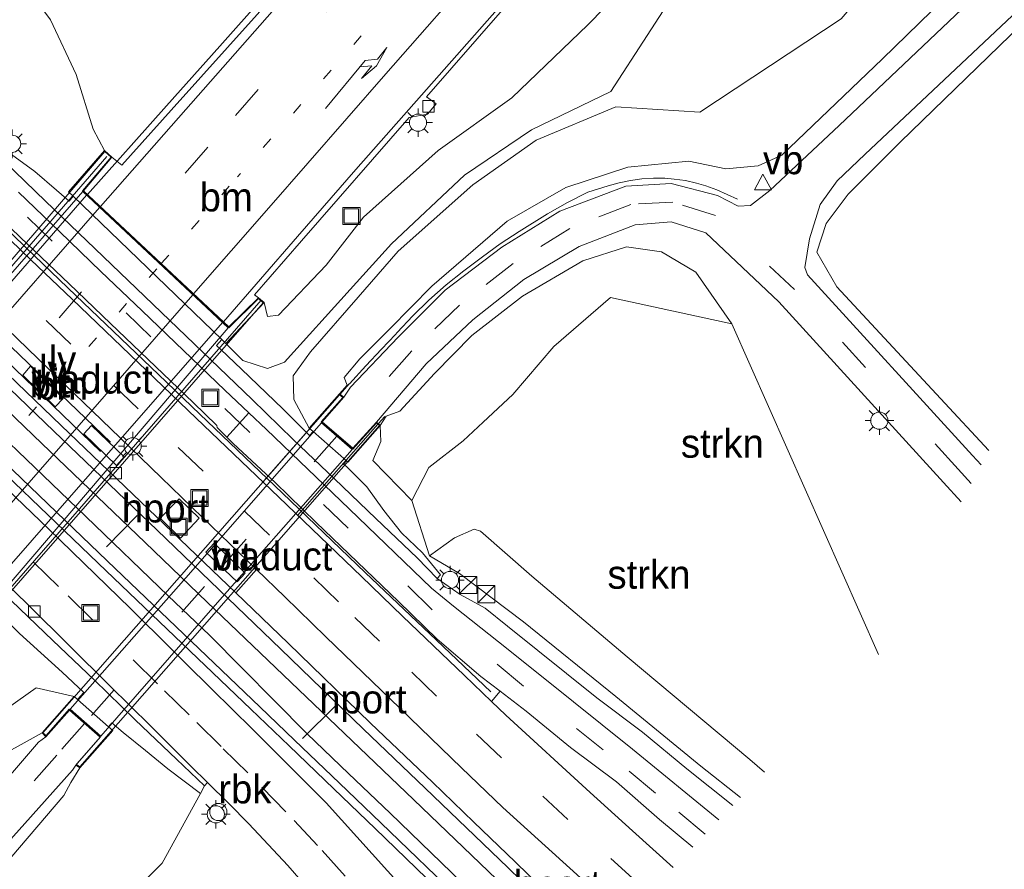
# Model space of a CAD drawing. Header units: millimetres. Extents: x 82463 to 85160, y 450000 to 452470.
# Tile 77 of 98: x 84342 to 84428, y 451379 to 451453. Entities that reach past the tile are written whole.
import ezdxf
from ezdxf.enums import TextEntityAlignment as Align

# ---------------------------------------------------------------- set-up
doc = ezdxf.new("R2010")
doc.units = ezdxf.units.MM
doc.linetypes.add('13strp', pattern=[4, 1, -3])
doc.linetypes.add('39strp', pattern=[12, 3, -9])
for name, color, linetype, lineweight in [('af-b1-rasterhekwerk', 8, 'hekwerk', 18), ('af-b5-muur', 8, 'muur', 18), ('af-bs-rasterhekwerk', 8, 'hekwerk', 18), ('bp-b5-struiken', 93, 'Continuous', 18), ('bw-bs-portaal', 8, 'Continuous', 18), ('gr-b1-geleiderail', 213, 'geleiderail', 18), ('gr-bs-geleiderail', 213, 'geleiderail', 18), ('gw-bs-kruinlijn', 93, 'Continuous', 18), ('gw-bs-teenlijn', 93, 'Continuous', 18), ('kw-b6-viaduct', 173, 'Continuous', 18), ('mk-b1-13streep 0.45', 8, '13strp', 18), ('mk-b1-39streep 0.15', 8, '39strp', 18), ('mk-b1-streep 0.15', 8, 'Continuous', 18), ('mk-bs-13streep 0.45', 8, '13strp', 18), ('mk-bs-39streep 0.15', 8, '39strp', 18), ('mk-bs-pijlre750', 8, 'Continuous', 18), ('mk-bs-streep 0.15', 8, 'Continuous', 18), ('og-b1-terreinafscheiding', 253, 'Continuous', 18), ('og-bs-inrichtingselement', 253, 'Continuous', 18), ('og-bs-maaiveld', 253, 'Continuous', 18), ('og-bs-spoor', 253, 'Continuous', 18), ('og-bs-terreinafscheiding', 253, 'Continuous', 18), ('vh-b6-verh_soort', 8, 'Continuous', 18), ('wh-bs-kolk', 8, 'Continuous', 18), ('wm-b1-lichtmast', 8, 'Continuous', 18), ('wm-bs-lichtmast', 8, 'Continuous', 18), ('wm-bs-lijnverlich', 8, 'lijnverlich', 18), ('wm-bs-verkeersbord', 8, 'Continuous', 18)]:
    doc.layers.add(name, color=color, linetype=linetype, lineweight=lineweight)
doc.layers.add('og-b1-voegovergang', color=10, linetype='Continuous')
doc.styles.add('rtw_iso', font='iso-rtw.shx')
doc.linetypes.add('geleiderail', pattern='A,2,-1,[175,RTW.shx,S=0.5,R=0,X=0,Y=0],-1', length=4)
doc.linetypes.add('hekwerk', pattern='A,7,-1.5,[1,RTW.shx,S=0.75,R=0,X=0,Y=0],-1.5', length=10)
doc.linetypes.add('lijnverlich', pattern='A,0,-5,[22,RTW.shx,S=1,R=0,X=-0.625,Y=0],2.5,-0.5,[3,RTW.shx,S=0.5,R=0,X=0,Y=0],-0.5,2.5,[22,RTW.shx,S=1,R=180,X=0.625,Y=0],-5', length=16)
doc.linetypes.add('muur', pattern='A,8,-1,[6,RTW.shx,S=0.75,R=90,X=0,Y=0],-1', length=10)

# ---------------------------------------------------------------- blocks, each defined once
blk = doc.blocks.new('kolk')
blk.add_lwpolyline([(-0.5, -0.5), (0.5, -0.5), (0.5, 0.5), (-0.5, 0.5)], close=True)
blk = doc.blocks.new('put')
for p, q in [((0.75, 0.75), (-0.75, 0.75)), ((-0.75, 0.75), (-0.75, -0.75)), ((0.75, -0.75), (0.75, 0.75)), ((-0.75, -0.75), (0.75, -0.75))]:
    blk.add_line(p, q)
blk.add_lwpolyline([(-0.625, 0.625), (0.625, 0.625), (0.625, -0.625), (-0.625, -0.625)], close=True)
blk = doc.blocks.new('verkeersbord')
for p, q in [((0, 0.75), (-0.75, -0.625)), ((0.75, -0.625), (0, 0.75)), ((-0.75, -0.625), (0.75, -0.625))]:
    blk.add_line(p, q)
blk = doc.blocks.new('dtbattr')
at = {"style": 'rtw_iso'}
blk.add_attdef('TAG', (0.591, 0.868), '', height=2.5, dxfattribs=at)
blk = doc.blocks.new('dtbattr-r')
at = {"style": 'rtw_iso'}
blk.add_attdef('TAG', text='', height=2.5, dxfattribs=at).set_placement((0, 0), align=Align.MIDDLE_CENTER)
blk = doc.blocks.new('dtbattr-l')
at = {"style": 'rtw_iso'}
blk.add_attdef('TAG', (0, 0), '', height=2.5, dxfattribs=at)
blk = doc.blocks.new('pijlr')
for p, q in [((0, 0, 0.1), (5.45, 0, 0.1)), ((5.45, -0.75, 0.1), (4.7, 0, 0.1)), ((6.2, -0.75, 0.1), (5.45, 0, 0.1)), ((4, -0.75, 0.1), (5.45, -0.75, 0.1)), ((5.7, -1.05, 0.1), (4, -0.75, 0.1)), ((7.5, -0.75, 0.1), (5.7, -1.05, 0.1)), ((7.5, -0.75, 0.1), (6.2, -0.75, 0.1))]:
    blk.add_line(p, q)
blk = doc.blocks.new('kast')
blk.add_line((-0.75, -0.75), (0.75, 0.75))
blk.add_lwpolyline([(-0.75, 0.75), (0.75, 0.75), (0.75, -0.75), (-0.75, -0.75)], close=True)
blk = doc.blocks.new('dtb')
blk.add_circle((0, 0), 0.75)
blk = doc.blocks.new('lantaarnpaal')
for p, q in [((-0.884, 0.884), (-0.53, 0.53)), ((0, 0.75), (0, 1.25)), ((0.53, 0.53), (0.884, 0.884)), ((-0.75, 0), (-1.25, 0)), ((0.75, 0), (1.25, 0)), ((-0.53, -0.53), (-0.884, -0.884)), ((0, -0.75), (0, -1.25)), ((0.53, -0.53), (0.884, -0.884))]:
    blk.add_line(p, q)
blk.add_circle((0, 0), 0.75)

msp = doc.modelspace()

# ---------------------------------------------------------------- linework, layer by layer
at = {"layer": 'af-b1-rasterhekwerk'}
for points in [[(84349.163, 451441.175, 2.021), (84322.501, 451410.404, 2.373)], [(84335.558, 451397.527, 2.359), (84362.647, 451428.64, 2.04)], [(84369.491, 451420.356, 3.271), (84362.888, 451412.829, 3.258)], [(84372.843, 451417.793, 3.286), (84365.814, 451409.795, 3.316)]]:
    msp.add_polyline3d(points, dxfattribs=at)
at = {"layer": 'af-b5-muur'}
for points in [[(84340.838, 451441.365, -1.753), (84342.876, 451439.878, -0.618), (84344.767, 451438.238, 0.278), (84345.871, 451437.281, 0.322), (84346.216, 451437.705, 0.5), (84359.208, 451425.185, 0.286), (84358.746, 451424.662, 0.283), (84359.133, 451424.323, 0.285), (84360.941, 451422.596, 0.301), (84364.554, 451419.141, 0.26), (84366.882, 451416.795, 0.248), (84367.178, 451417.14, 0.253), (84370.101, 451414.579, 0.319), (84369.839, 451414.279, 0.295), (84370.092, 451414.08, 0.292), (84371.884, 451412.31, -0.233), (84373.364, 451410.257, -1.42), (84374.919, 451408.278, -2.11), (84376.726, 451406.55, -2.144), (84378.317, 451404.609, -2.845), (84378.01, 451404.292, -3.002), (84376.281, 451406.099, -3.045), (84372.662, 451409.551, -3.04), (84369.047, 451413.006, -3.064), (84365.432, 451416.462, -3.07), (84361.849, 451419.95, -3.044), (84358.246, 451423.416, -3.056), (84354.644, 451426.885, -3.02), (84347.432, 451433.811, -3.018), (84343.822, 451437.272, -3.042), (84340.217, 451440.736, -3.054)], [(84340.835, 451402.35, -3.71), (84344.441, 451398.887, -3.663), (84348.065, 451395.445, -3.628), (84351.632, 451391.94, -3.569), (84355.262, 451388.501, -3.55), (84357.705, 451386.172, -3.511), (84357.352, 451385.498, -3.174), (84354.489, 451387.676, -1.88), (84352.548, 451389.261, -0.882), (84350.594, 451390.833, 0.111), (84349.614, 451391.677, 0.229), (84349.319, 451391.34, 0.347), (84346.616, 451393.709, 0.307), (84347.168, 451394.324, 0.298), (84345.259, 451396.108, 0.279), (84341.552, 451399.484, 0.281)]]:
    msp.add_polyline3d(points, dxfattribs=at)
at = {"layer": 'af-bs-rasterhekwerk'}
for points in [[(84382.714, 451394.381, -3.076), (84377.96, 451398.898, -3.087), (84371.737, 451404.831, -3.099), (84368.129, 451408.293, -3.119), (84364.518, 451411.752, -3.111), (84357.29, 451418.658, -3.122), (84353.684, 451422.121, -3.114), (84346.473, 451429.049, -3.113), (84342.859, 451432.505, -3.113), (84339.242, 451435.957, -3.12)], [(84370.338, 451421.323, 3.273), (84369.55, 451420.424, 3.272)], [(84373.441, 451418.474, 3.283), (84372.884, 451417.839, 3.286)]]:
    msp.add_polyline3d(points, dxfattribs=at)
at = {"layer": 'bw-bs-portaal'}
for points in [[(84349.129, 451407.075, 1.383), (84351.813, 451409.806, 1.401)], [(84366.261, 451390.302, 1.679), (84369.171, 451393.192, 1.673)]]:
    msp.add_polyline3d(points, dxfattribs=at)
at = {"layer": 'gr-b1-geleiderail'}
for points in [[(84325.493, 451412.594, 2.652), (84347.4, 451437.793, 2.754)], [(84337.144, 451401.38, 2.963), (84359.28, 451426.671, 2.828)]]:
    msp.add_polyline3d(points, dxfattribs=at)
at = {"layer": 'gr-bs-geleiderail'}
for points in [[(84609.571, 451737.415, -0.642), (84593.91, 451719.583, 1.09), (84522.833, 451638.255, 1.357), (84498.187, 451610.131, 1.605), (84468.14, 451575.692, 1.867), (84441.066, 451544.539, 2.411), (84431.359, 451533.543, 2.522), (84420.921, 451521.606, 2.722), (84406.037, 451504.458, 2.824), (84373.609, 451467.246, 2.847), (84359.044, 451450.836, 2.805), (84354.384, 451445.616, 2.784)], [(84538.581, 451625.453, 0.214), (84530.333, 451616.798, 0.751), (84524.796, 451610.883, 1.018), (84517.922, 451603.136, 1.108), (84498.548, 451580.969, 1.257), (84491.18, 451572.759, 1.429), (84484.496, 451565.678, 1.451), (84463.427, 451543.702, 1.682), (84453.072, 451532.844, 1.919), (84431.562, 451509.275, 2.225), (84402, 451475.48, -0.564), (84385.913, 451457.057, 2.643), (84370.915, 451440.043, 2.712), (84365.817, 451434.183, 2.763)], [(84347.466, 451437.869, 2.754), (84354.384, 451445.616, 2.784)], [(84374.369, 451425.631, 2.819), (84374.535, 451425.808, 2.82), (84375.901, 451427.269, 2.818), (84377.307, 451428.618, 2.797), (84378.794, 451429.957, 2.747), (84380.361, 451431.202, 2.667), (84381.967, 451432.402, 2.641), (84383.511, 451433.54, 2.656), (84385.19, 451434.628, 2.556), (84387.652, 451436.189, 2.459), (84389.398, 451437.173, 2.431), (84391.184, 451438.074, 2.366), (84392.962, 451438.636, 2.315), (84393.932, 451438.898, 2.262), (84394.913, 451439.09, 2.249), (84395.905, 451439.225, 2.236), (84396.909, 451439.285, 2.194), (84397.902, 451439.296, 2.18), (84398.717, 451439.217, 2.162), (84399.708, 451439.081, 2.119), (84400.683, 451438.86, 2.075), (84401.499, 451438.608, 2.072), (84402.442, 451438.274, 2.104), (84403.361, 451437.879, 2.093), (84404.267, 451437.452, 2.023)], [(84359.345, 451426.746, 2.828), (84365.817, 451434.183, 2.763)], [(84370.365, 451421.303, 2.8), (84371.801, 451422.888, 2.798), (84373.169, 451424.347, 2.809), (84374.369, 451425.631, 2.819)]]:
    msp.add_polyline3d(points, dxfattribs=at)
at = {"layer": 'gw-bs-kruinlijn'}
for points in [[(84373.875, 451426.125, 1.941), (84377.558, 451429.838, 1.935), (84384.137, 451435.545, 1.693), (84389.26, 451438.466, 1.543), (84394.689, 451440.247, 1.476), (84400.006, 451440.792, 1.322), (84403.225, 451440.098, 1.126), (84406.066, 451440.369, 0.998), (84408.128, 451441.29, 0.982), (84416.912, 451449.729, 1.227), (84427.645, 451460.174, 1.248), (84436.97, 451469.235, 1.318), (84447.609, 451479.458, 1.476), (84457.439, 451488.207, 1.698), (84465.038, 451495.726, 1.886), (84477.127, 451507.191, 2.078), (84485.973, 451515.637, 2.361), (84497.157, 451526.551, 2.739), (84510.979, 451539.419, 3.19), (84526.368, 451554.845, 3.452), (84539.82, 451566.992, 3.9), (84554.152, 451580.799, 4.296), (84568.796, 451594.699, 4.543)], [(84463.455, 451524.465, 0.875), (84453.84, 451514.421, 0.908), (84442.506, 451503.169, 0.991), (84431.769, 451492.895, 1.205), (84420.986, 451482.916, 1.339), (84413.064, 451475.685, 1.395), (84411.86, 451475.767, 1.483), (84410.463, 451475.571, 1.534), (84409.171, 451474.581, 1.534), (84402.568, 451467.574, 1.58), (84396.949, 451458.607, 1.276), (84391.189, 451452.706, 1.184), (84384.542, 451446.325, 1.188), (84378.121, 451441.724, 1.469), (84371.594, 451435.881, 1.653), (84368.32, 451431.68, 1.728)], [(84348.979, 451441.7, 2.392), (84347.979, 451443.579, 2.36), (84346.484, 451448.348, 2.225), (84344.235, 451453.137, 2.146), (84341.356, 451457.034, 1.901), (84338.083, 451458.97, 1.771), (84334.534, 451459.522, 1.752), (84329.703, 451459.178, 1.71), (84328.109, 451459.756, 1.71), (84327.43, 451460.605, 1.71), (84326.912, 451461.393, 1.673)], [(84377.777, 451422.223, 1.843), (84381.06, 451425.546, 1.775), (84385.464, 451428.983, 1.609), (84390.737, 451432.079, 1.438), (84394.573, 451433.295, 1.27), (84397.608, 451432.848, 1.052), (84400.602, 451431.085, 0.868), (84403.772, 451426.552, 0.622)], [(84362.9, 451428.411, 2.114), (84363.205, 451427.19, 1.663), (84364.175, 451427.313, 1.699), (84368.32, 451431.68, 1.728)], [(84369.493, 451420.449, 1.937), (84370.161, 451421.21, 2.324), (84369.885, 451421.858, 1.843), (84371.257, 451423.487, 1.945), (84373.875, 451426.125, 1.941)], [(84375.822, 451411.121, -1.521), (84372.414, 451414.611, 0.826), (84373.088, 451416.264, 0.907), (84373.053, 451417.685, 2.032), (84373.581, 451418.494, 2.321), (84374.757, 451418.92, 1.733), (84377.777, 451422.223, 1.843)], [(84377.359, 451406.293, -2.116), (84379.547, 451407.861, -1.719), (84381.266, 451408.612, -0.976), (84381.797, 451408.448, -0.906), (84386.279, 451404.497, -1.036), (84394.611, 451397.455, -1.322), (84405.331, 451388.471, -1.587), (84406.627, 451387.361, -1.6)], [(84294.613, 451340.058, 0.953), (84301.875, 451346.274, 1.228), (84312.651, 451358.662, 1.54), (84325.749, 451374.521, 1.786), (84335.433, 451384.014, 1.918), (84340.054, 451388.887, 1.797), (84342.207, 451390.067, 1.82), (84343.51, 451390.799, 2.02)], [(84346.809, 451387.74, 2.06), (84346.014, 451386.476, 1.838), (84345.427, 451385.327, 1.76), (84333.1, 451370.905, 1.751), (84323.826, 451360.292, 1.525), (84313.677, 451349.1, 1.264), (84302.315, 451336.052, 1.05), (84291.77, 451323.698, 0.768), (84285.066, 451316.053, 0.573)]]:
    msp.add_polyline3d(points, dxfattribs=at)
at = {"layer": 'gw-bs-teenlijn'}
for points in [[(84603.673, 451618.921, 5.554), (84588.809, 451604.447, 5.419), (84574.363, 451591.566, 4.967), (84559.043, 451576.577, 4.57), (84541.879, 451560.458, 4.111), (84524.822, 451544.152, 3.704), (84509.937, 451530.24, 3.345), (84493.786, 451514.912, 2.761), (84478.074, 451499.693, 2.377), (84462.046, 451483.962, 1.99), (84443.805, 451466.725, 1.691), (84433.879, 451457.405, 1.479), (84418.469, 451442.426, 1.334), (84413.922, 451437.892, 1.309), (84411.993, 451435.322, 1.266), (84411.197, 451432.831, 1.135), (84412.918, 451429.78, 0.937), (84421.992, 451420.029, 0.275), (84426.214, 451415.495, -0.034)], [(84371.116, 451428.884, 0.275), (84374.621, 451432.908, 0.098), (84381.133, 451438.697, 0.014), (84386.668, 451442.614, -0.148), (84393.619, 451445.542, -0.279), (84400.958, 451445.047, -0.006), (84413.316, 451453.218, 0.084), (84423.02, 451464.637, 0.037), (84432.247, 451473.507, 0.029), (84442.923, 451484.222, -0.559), (84450.35, 451493.924, -0.819), (84457.305, 451502.256, -0.804), (84459.567, 451503.37, -0.438), (84461.758, 451502.962, 0.051), (84465.444, 451503.119, 0.22), (84472.92, 451510.771, 0.044), (84481.751, 451519.934, 0.049), (84492.305, 451531.284, 0.07), (84505.422, 451544.973, 0.217), (84519.918, 451560.52, 0.325), (84532.525, 451574.055, 0.363), (84545.332, 451588.856, 0.391), (84558.536, 451603.864, 0.335)], [(84370.434, 451429.566, 0.299), (84374.025, 451433.544, 0.097), (84380.404, 451439.548, 0.002), (84386.271, 451443.515, -0.244), (84393.199, 451446.858, -0.279), (84399.541, 451456.684, 0.075), (84404.668, 451466.741, 0.238)], [(84359.561, 451424.845, 0.403), (84361.057, 451423.354, 0.352), (84363.2, 451422.667, 0.558), (84364.684, 451423.199, 0.622), (84370.434, 451429.566, 0.299)], [(84366.848, 451417.43, 0.404), (84365.491, 451419.955, 0.375), (84365.445, 451422.015, 0.5), (84366.96, 451424.114, 0.485), (84371.116, 451428.884, 0.275)], [(84382.044, 451417.956, -0.422), (84384.62, 451420.382, -0.343), (84388.217, 451424.574, -0.025), (84393.158, 451428.873, 0.293), (84403.772, 451426.552, 0.622)], [(84377.359, 451406.293, -2.116), (84375.822, 451411.121, -1.521), (84377.285, 451414.009, -0.558), (84380.305, 451416.319, -0.476), (84382.044, 451417.956, -0.422)], [(84404.502, 451385.149, -2.834), (84401.065, 451387.895, -2.885), (84393.632, 451393.974, -2.804), (84385.575, 451400.521, -2.929), (84379.97, 451404.751, -2.791), (84377.359, 451406.293, -2.116)], [(84294.613, 451340.058, 0.953), (84301.04, 451346.868, 1.096), (84311.339, 451359.684, 1.287), (84324.445, 451375.703, 1.325), (84332.382, 451386.418, 1.353), (84340.488, 451392.951, 0.877), (84342.997, 451394.754, 0.568), (84346.301, 451393.984, 0.356)], [(84285.066, 451316.053, 0.573), (84285.901, 451315.308, 0.466), (84294.639, 451322.032, 0.288), (84303.573, 451329.326, -0.379), (84314.462, 451339.544, -1.088), (84323.721, 451348.992, -1.393), (84335.446, 451360.907, -1.824), (84346.197, 451371.603, -2.218), (84353.995, 451379.419, -2.797), (84357.352, 451385.498, -3.174)]]:
    msp.add_polyline3d(points, dxfattribs=at)
at = {"layer": 'kw-b6-viaduct'}
for points in [[(84347.057, 451438.183, 2.355), (84359.838, 451426.217, 2.114), (84362.423, 451428.775, 2.114), (84362.83, 451428.407, 2.114), (84335.732, 451397.419, 2.049), (84335.419, 451397.743, 2.049), (84337.913, 451400.571, 2.049), (84325.041, 451412.959, 2.137), (84322.705, 451410.288, 2.225), (84322.31, 451410.644, 2.225), (84348.984, 451441.629, 2.392), (84349.546, 451441.137, 2.392)], [(84367.898, 451417.982, 2.119), (84370.646, 451415.608, 2.122), (84372.717, 451417.908, 2.208), (84372.98, 451417.678, 2.323), (84346.818, 451387.826, 2.311), (84346.519, 451388.039, 2.159), (84346.596, 451388.159, 2.124), (84348.616, 451390.469, 2.098), (84345.882, 451392.868, 2.122), (84343.864, 451390.575, 2.124), (84343.588, 451390.812, 2.316), (84369.486, 451420.364, 2.324), (84369.787, 451420.135, 2.137)]]:
    msp.add_polyline3d(points, close=True, dxfattribs=at)
at = {"layer": 'mk-b1-13streep 0.45'}
msp.add_polyline3d([(84331.843, 451406.482, 2.137), (84353.857, 451431.748, 2.114)], dxfattribs=at)
at = {"layer": 'mk-b1-39streep 0.15'}
for points in [[(84329.221, 451409.006, 2.137), (84351.215, 451434.222, 2.114)], [(84369.25, 451416.748, 2.127), (84357.705, 451403.609, 2.221), (84347.286, 451391.702, 2.127)]]:
    msp.add_polyline3d(points, dxfattribs=at)
at = {"layer": 'mk-b1-streep 0.15'}
for points in [[(84348.536, 451436.73, 2.114), (84326.559, 451411.567, 2.137)], [(84334.625, 451403.804, 2.137), (84356.684, 451429.102, 2.114)]]:
    msp.add_polyline3d(points, dxfattribs=at)
at = {"layer": 'mk-bs-13streep 0.45'}
for points in [[(84615.896, 451731.301, 0.182), (84560.229, 451667.523, 0.3), (84518.716, 451620.094, 0.589), (84481.228, 451577.195, 0.937), (84449.875, 451541.428, 1.358), (84432.784, 451521.745, 1.404), (84416.073, 451502.632, 1.534), (84384.577, 451466.778, 1.854), (84360.586, 451439.414, 2.059)], [(84353.923, 451431.823, 2.114), (84360.586, 451439.414, 2.059)]]:
    msp.add_polyline3d(points, dxfattribs=at)
at = {"layer": 'mk-bs-39streep 0.15'}
for points in [[(84613.19, 451733.917, 0.248), (84604.016, 451723.43, 0.241), (84563.424, 451676.926, 0.39), (84469.871, 451569.93, 1.049), (84446.376, 451543.157, 1.492), (84424.925, 451518.571, 1.608), (84409.428, 451500.764, 1.766), (84391.726, 451480.51, 1.942), (84370.268, 451456.095, 2.007), (84357.995, 451442.005, 2.076)], [(84401.422, 451381.943, -3.051), (84397.091, 451385.546, -3.069), (84392.521, 451389.321, -3.094), (84385.565, 451394.901, -3.135), (84377.599, 451401.561, -3.148), (84370.254, 451408.689, -3.159), (84361.635, 451417.078, -3.131), (84335.207, 451442.705, -3.104)], [(84357.995, 451442.005, 2.076), (84351.28, 451434.297, 2.114)], [(84424.659, 451412.615, -0.003), (84423.533, 451413.863, 0.08), (84409.227, 451429.55, 1.011), (84402.32, 451436.027, 1.267), (84398.611, 451437.194, 1.378), (84394.944, 451437.003, 1.492), (84389.624, 451434.907, 1.671), (84384.669, 451431.842, 1.815), (84379.985, 451428.191, 1.968), (84375.799, 451424.201, 2.074)], [(84395.416, 451377.829, -3.336), (84389.437, 451383.221, -3.372), (84383.627, 451388.633, -3.445), (84377.959, 451394.019, -3.484), (84372.985, 451398.811, -3.539), (84369.411, 451402.259, -3.601), (84363.391, 451408.082, -3.684), (84357.577, 451413.682, -3.733), (84351.901, 451419.128, -3.737), (84346.025, 451424.784, -3.734), (84340.268, 451430.298, -3.731)], [(84375.799, 451424.201, 2.074), (84369.316, 451416.823, 2.127)], [(84369.976, 451378.281, -3.421), (84367.583, 451380.97, -3.468), (84364.813, 451383.915, -3.509), (84361.477, 451387.319, -3.538), (84359.153, 451389.608, -3.563), (84356.354, 451392.379, -3.627), (84353.602, 451395.093, -3.628), (84347.931, 451400.692, -3.696), (84344.95, 451403.606, -3.723), (84339.322, 451409.043, -3.722)], [(84347.22, 451391.627, 2.126), (84344.794, 451388.854, 2.104), (84331.82, 451374.18, 1.947), (84315.837, 451355.873, 1.588), (84301.953, 451340.094, 1.281), (84287.799, 451323.91, 0.929), (84277.94, 451312.704, 0.698), (84263.878, 451296.71, 0.407), (84249.975, 451280.932, 0.099), (84235.877, 451264.8, 0.056), (84222.029, 451249.109, 0.08), (84209.972, 451235.271, 0.131), (84192.04, 451214.916, 0.257), (84179.912, 451201.011, 0.284), (84170.152, 451189.931, 0.357), (84159.508, 451175.431, 0.555)]]:
    msp.add_polyline3d(points, dxfattribs=at)
at = {"layer": 'mk-bs-streep 0.15'}
for points in [[(84610.655, 451736.367, 0.286), (84582.064, 451703.74, 0.34), (84562.113, 451680.889, 0.485), (84535.35, 451650.311, 0.58), (84498.256, 451607.717, 0.855), (84443.585, 451545.312, 1.418), (84408.267, 451504.785, 1.743), (84374.15, 451465.865, 1.97), (84355.427, 451444.573, 2.04)], [(84621.282, 451726.094, -0.075), (84592.359, 451692.978, -0.052), (84567.263, 451664.383, 0.078), (84532.381, 451624.458, 0.191), (84508.122, 451596.895, 0.449), (84496.355, 451583.795, 0.48), (84474.212, 451560.124, 0.643), (84451.915, 451536.632, 1.214), (84440.279, 451524.305, 1.311), (84423.873, 451505.97, 1.59), (84406.286, 451485.772, 1.692), (84390.947, 451468.247, 1.822), (84373.524, 451448.41, 2.017), (84363.306, 451436.694, 2.076)], [(84348.602, 451436.805, 2.114), (84355.427, 451444.573, 2.04)], [(84363.306, 451436.694, 2.076), (84356.749, 451429.177, 2.114)]]:
    msp.add_polyline3d(points, dxfattribs=at)
at = {"layer": 'og-b1-terreinafscheiding'}
for points in [[(84325.113, 451412.959, 2.344), (84347.058, 451438.114, 2.303)], [(84347.058, 451438.114, 2.303), (84359.769, 451426.213, 1.749)], [(84337.913, 451400.64, 1.877), (84359.769, 451426.213, 1.749)], [(84367.906, 451417.909, 2.119), (84356.061, 451404.358, 2.179), (84345.959, 451392.867, 2.133)], [(84367.906, 451417.909, 2.119), (84370.611, 451415.571, 2.122)], [(84370.611, 451415.571, 2.122), (84359.033, 451402.439, 2.186), (84348.64, 451390.515, 2.118)], [(84345.959, 451392.867, 2.133), (84348.64, 451390.515, 2.118)]]:
    msp.add_polyline3d(points, dxfattribs=at)
at = {"layer": 'og-b1-voegovergang'}
for points in [[(84359.838, 451426.217, 2.114), (84347.057, 451438.183, 2.355)], [(84370.646, 451415.608, 2.122), (84367.898, 451417.982, 2.119)], [(84348.616, 451390.469, 2.098), (84345.882, 451392.868, 2.122)]]:
    msp.add_polyline3d(points, dxfattribs=at)
at = {"layer": 'og-bs-maaiveld'}
for points in [[(84346.216, 451437.705, 0.5), (84345.871, 451437.281, 0.322), (84344.767, 451438.238, 0.278), (84342.876, 451439.878, -0.618), (84340.838, 451441.365, -1.753), (84338.867, 451442.922, -2.099), (84335.317, 451446.443, -2.117), (84331.726, 451449.923, -2.115), (84328.079, 451453.343, -2.117), (84326.417, 451455.223, -1.368), (84324.917, 451457.272, -0.035), (84323.306, 451458.896, 0.301), (84323.693, 451459.271, 0.308)], [(84362.421, 451428.844, 2.114), (84362.9, 451428.411, 2.114), (84359.561, 451424.845, 0.403), (84359.208, 451425.185, 0.286), (84346.216, 451437.705, 0.5), (84345.812, 451438.094, 0.503), (84348.979, 451441.7, 2.392), (84349.616, 451441.142, 2.392)], [(84367.178, 451417.14, 0.253), (84366.882, 451416.795, 0.248), (84364.554, 451419.141, 0.26), (84360.941, 451422.596, 0.301), (84359.133, 451424.323, 0.285), (84358.746, 451424.662, 0.283), (84359.208, 451425.185, 0.286)], [(84342.49, 451422.848, -3.536), (84341.831, 451422.063, -3.501), (84344.657, 451419.303, -3.495), (84345.356, 451420.042, -3.5), (84342.49, 451422.848, -3.536)], [(84372.722, 451417.97, 2.219), (84373.053, 451417.685, 2.032), (84370.231, 451414.465, 0.385), (84370.101, 451414.579, 0.319), (84367.178, 451417.14, 0.253), (84366.848, 451417.43, 0.404), (84369.493, 451420.449, 1.937), (84369.872, 451420.158, 2.123)], [(84347.83, 451417.684, -3.499), (84347.155, 451416.953, -3.518), (84350.012, 451414.186, -3.512), (84350.689, 451414.946, -3.513), (84347.83, 451417.684, -3.499)], [(84378.01, 451404.292, -3.002), (84378.317, 451404.609, -2.845), (84376.726, 451406.55, -2.144), (84374.919, 451408.278, -2.11), (84373.364, 451410.257, -1.42), (84371.884, 451412.31, -0.233), (84370.092, 451414.08, 0.292), (84369.839, 451414.279, 0.295), (84370.101, 451414.579, 0.319)], [(84360.545, 451403.997, -3.547), (84357.82, 451406.588, -3.544), (84358.543, 451407.384, -3.551), (84361.252, 451404.774, -3.549), (84360.545, 451403.997, -3.547)], [(84346.616, 451393.709, 0.307), (84347.168, 451394.324, 0.298), (84345.259, 451396.108, 0.279), (84341.552, 451399.484, 0.281), (84339.755, 451401.222, 0.322), (84338.932, 451401.994, 0.266), (84338.618, 451402.275, 0.247), (84338.1, 451401.691, 0.274)], [(84340.835, 451402.35, -3.71), (84344.441, 451398.887, -3.663), (84348.065, 451395.445, -3.628), (84351.632, 451391.94, -3.569), (84355.262, 451388.501, -3.55), (84357.705, 451386.172, -3.511), (84357.352, 451385.498, -3.174), (84354.489, 451387.676, -1.88), (84352.548, 451389.261, -0.882), (84350.594, 451390.833, 0.111), (84349.614, 451391.677, 0.229), (84349.319, 451391.34, 0.347)], [(84343.853, 451390.471, 2.124), (84343.51, 451390.799, 2.02), (84346.301, 451393.984, 0.356), (84346.616, 451393.709, 0.307), (84349.319, 451391.34, 0.347), (84349.684, 451391.02, 0.346), (84346.809, 451387.74, 2.06), (84346.466, 451387.986, 2.102)]]:
    msp.add_polyline3d(points, dxfattribs=at)
at = {"layer": 'og-bs-spoor'}
for points in [[(84192.28, 451561.08, -2.297), (84196.405, 451557.675, -2.536), (84200.228, 451554.452, -2.732), (84204.023, 451551.174, -2.915), (84207.775, 451547.868, -3.071), (84211.494, 451544.525, -3.209), (84215.2, 451541.136, -3.332), (84220.69, 451536.026, -3.492), (84223.713, 451533.175, -3.574), (84227.341, 451529.735, -3.633), (84239.98, 451517.632, -3.757), (84254.39, 451503.762, -3.746), (84263.406, 451495.104, -3.746), (84274.235, 451484.725, -3.756), (84313.896, 451446.619, -3.722), (84328.318, 451432.763, -3.718), (84344.541, 451417.173, -3.562), (84353.562, 451408.52, -3.455), (84364.381, 451398.13, -3.31), (84371.552, 451391.159, -3.679), (84376.98, 451385.979, -3.643), (84380.578, 451382.504, -3.645), (84384.197, 451379.044, -3.588), (84387.762, 451375.55, -3.541)], [(84383.202, 451378.023, -3.122), (84379.589, 451381.478, -3.179), (84375.992, 451384.951, -3.177), (84370.566, 451390.129, -3.213), (84357.93, 451402.239, -3.383), (84352.522, 451407.436, -3.444), (84343.502, 451416.09, -3.566), (84332.68, 451426.476, -3.695), (84323.668, 451435.139, -3.728), (84314.659, 451443.803, -3.718), (84303.836, 451454.189, -3.719), (84293.022, 451464.585, -3.721), (84271.387, 451485.367, -3.742), (84260.56, 451495.749, -3.746), (84251.549, 451504.412, -3.74), (84242.533, 451513.071, -3.743), (84233.522, 451521.733, -3.716), (84222.676, 451532.095, -3.584), (84216.006, 451538.343, -3.408), (84212.332, 451541.735, -3.301), (84204.913, 451548.397, -3.036), (84197.357, 451554.918, -2.684), (84193.516, 451558.121, -2.5), (84191.167, 451560.053, -2.361)], [(84380.289, 451375.996, -3.177), (84373.105, 451382.952, -3.27), (84369.489, 451386.406, -3.283), (84365.567, 451390.162, -3.336), (84362.537, 451393.083, -3.36), (84349.895, 451405.183, -3.485), (84346.287, 451408.645, -3.533), (84326.45, 451427.691, -3.732), (84313.825, 451439.81, -3.697), (84306.617, 451446.74, -3.72), (84295.803, 451457.137, -3.714), (84283.183, 451469.26, -3.733), (84274.165, 451477.915, -3.75), (84265.15, 451486.575, -3.765), (84250.726, 451500.429, -3.753), (84220.027, 451529.823, -3.622), (84215.883, 451533.687, -3.547), (84212.209, 451537.078, -3.455), (84204.824, 451543.754, -3.235), (84201.062, 451547.048, -3.095), (84193.469, 451553.514, -2.77), (84188.482, 451557.578, -2.52)], [(84334.702, 451421.848, -3.692), (84347.328, 451409.731, -3.524), (84354.533, 451402.796, -3.435), (84358.144, 451399.338, -3.397), (84366.675, 451390.71, -2.387), (84370.289, 451387.251, -2.336), (84373.907, 451383.794, -2.323), (84381.089, 451376.841, -2.23)]]:
    msp.add_polyline3d(points, dxfattribs=at)
at = {"layer": 'og-bs-terreinafscheiding'}
for points in [[(84610.003, 451736.997, 0.329), (84532.879, 451648.866, 0.467), (84483.043, 451592.14, 0.738), (84442.982, 451545.785, 1.441), (84434.439, 451535.966, 1.645), (84418.509, 451517.588, 1.771), (84403.484, 451500.601, 1.975), (84386.59, 451481.443, 2.017), (84367.218, 451459.119, 2.007), (84354.774, 451445.226, 2.062)], [(84425.533, 451414.235, 0.036), (84424.784, 451415.062, 0.092), (84410.376, 451430.85, 1.004), (84410.134, 451431.497, 1.031), (84410.532, 451434, 1.127), (84411.488, 451436.994, 1.191), (84412.964, 451439.062, 1.21), (84415.377, 451441.356, 1.276), (84431.257, 451456.351, 1.399), (84464.925, 451488.644, 1.959), (84477.169, 451500.236, 2.219), (84489.661, 451512.194, 2.587), (84500.839, 451522.917, 2.959), (84514.51, 451535.885, 3.363), (84530.151, 451550.827, 3.761), (84543.473, 451563.53, 4.126), (84557.71, 451577.173, 4.497), (84572.398, 451591.167, 4.928), (84586.707, 451604.797, 5.267), (84600.88, 451618.306, 5.565), (84602.694, 451620.028, 5.588)], [(84515.838, 451600.957, 0.345), (84487.999, 451569.78, 0.611), (84454.315, 451534.349, 1.205), (84437.873, 451516.326, 1.219), (84421.418, 451497.088, 1.474), (84422.268, 451496.383, 1.474), (84421.559, 451495.609, 1.553), (84419.699, 451495.265, 1.553), (84406.666, 451480.176, 1.567), (84407.578, 451479.619, 1.567), (84406.869, 451478.655, 1.567), (84405.203, 451478.497, 1.59), (84391.831, 451463.242, 1.724), (84392.648, 451462.464, 1.724), (84391.936, 451461.641, 1.724), (84390.165, 451461.399, 1.724), (84377.095, 451446.398, 1.748), (84377.948, 451445.795, 1.748), (84377.184, 451444.893, 1.748), (84375.58, 451444.588, 1.748), (84366.185, 451433.815, 1.857)], [(84569.896, 451593.577, 4.813), (84555.17, 451579.602, 4.422), (84540.915, 451565.824, 4.037), (84527.734, 451553.381, 3.657), (84512.084, 451538.311, 3.287), (84498.422, 451525.513, 2.876), (84487.105, 451514.435, 2.489), (84474.807, 451502.729, 2.161), (84462.591, 451491.004, 1.887), (84428.918, 451458.91, 1.361), (84413.121, 451443.901, 1.233), (84407.08, 451438.2, 1.191), (84405.393, 451436.889, 1.191), (84404.325, 451436.849, 1.237), (84402.502, 451437.779, 1.302), (84398.454, 451438.838, 1.403), (84394.496, 451438.604, 1.542), (84388.744, 451436.404, 1.697), (84383.667, 451433.27, 1.845), (84378.733, 451429.503, 1.991), (84374.616, 451425.384, 2.098)], [(84192.867, 451561.622, -2.407), (84197.04, 451558.179, -2.648), (84200.862, 451554.956, -2.844), (84204.658, 451551.678, -3.028), (84208.41, 451548.372, -3.184), (84212.129, 451545.029, -3.321), (84215.835, 451541.64, -3.444), (84221.325, 451536.53, -3.604), (84224.347, 451533.679, -3.686), (84227.976, 451530.239, -3.745), (84240.615, 451518.136, -3.869), (84255.025, 451504.266, -3.859), (84264.041, 451495.608, -3.858), (84274.87, 451485.229, -3.868), (84314.53, 451447.123, -3.834), (84328.953, 451433.267, -3.831), (84345.176, 451417.677, -3.674), (84354.197, 451409.024, -3.567), (84360.431, 451403.037, -3.484)], [(84379.804, 451375.496, -3.281), (84372.619, 451382.451, -3.374), (84369.004, 451385.906, -3.387), (84365.082, 451389.661, -3.44), (84361.742, 451392.881, -3.466), (84349.1, 451404.981, -3.591), (84345.492, 451408.443, -3.64), (84325.655, 451427.489, -3.838), (84313.03, 451439.608, -3.804), (84305.821, 451446.538, -3.827), (84295.008, 451456.935, -3.821), (84282.388, 451469.058, -3.839), (84273.37, 451477.713, -3.857), (84264.355, 451486.373, -3.871), (84249.931, 451500.227, -3.859), (84219.232, 451529.621, -3.728), (84215.088, 451533.485, -3.653), (84211.414, 451536.876, -3.562), (84204.028, 451543.552, -3.341), (84200.266, 451546.846, -3.201), (84192.674, 451553.312, -2.877), (84187.993, 451557.126, -2.642)], [(84347.126, 451438.187, 2.303), (84349.616, 451441.142, 2.392), (84350.478, 451440.43, 2.081), (84354.774, 451445.226, 2.062)], [(84340.217, 451440.736, -3.054), (84343.822, 451437.272, -3.042), (84347.432, 451433.811, -3.018), (84354.644, 451426.885, -3.02), (84358.246, 451423.416, -3.056), (84361.849, 451419.95, -3.044), (84365.432, 451416.462, -3.07), (84369.047, 451413.006, -3.064), (84372.662, 451409.551, -3.04), (84376.281, 451406.099, -3.045), (84378.01, 451404.292, -3.002), (84380.031, 451402.915, -3.008), (84382.217, 451401.699, -3.008), (84384.176, 451400.131, -2.971), (84391.965, 451393.86, -2.966), (84395.967, 451390.859, -2.958), (84399.819, 451387.67, -2.951), (84403.841, 451384.46, -2.908)], [(84338.023, 451437.586, -3.186), (84341.624, 451434.117, -3.193), (84345.872, 451430.052, -3.186), (84349.48, 451426.59, -3.181), (84356.701, 451419.673, -3.179), (84358.765, 451417.669, -3.178), (84358.798, 451417.493, -3.136), (84359.654, 451416.64, -3.166)], [(84361.584, 451418.777, -3.131), (84359.488, 451420.766, -3.137), (84352.269, 451427.686, -3.096), (84348.655, 451431.14, -3.104), (84345.051, 451434.607, -3.108), (84341.444, 451438.069, -3.106)], [(84347.126, 451438.187, 2.303), (84359.837, 451426.286, 1.749)], [(84398.623, 451379.029, -3.407), (84395.096, 451382.231, -3.441), (84391.399, 451385.597, -3.455), (84384.023, 451392.349, -3.507), (84382.777, 451393.545, -3.508), (84380.415, 451395.812, -3.508), (84375.002, 451401.009, -3.579), (84371.402, 451404.478, -3.637), (84367.792, 451407.937, -3.683), (84364.179, 451411.395, -3.741), (84356.965, 451418.319, -3.818), (84353.359, 451421.784, -3.808), (84349.749, 451425.242, -3.794), (84346.142, 451428.706, -3.804), (84342.533, 451432.165, -3.829), (84338.924, 451435.627, -3.833)], [(84377.057, 451423.055, 2.043), (84381.126, 451426.907, 1.918), (84385.581, 451430.43, 1.762), (84390.419, 451433.332, 1.625), (84395.309, 451435.213, 1.462), (84398.46, 451435.466, 1.355), (84401.484, 451434.522, 1.253), (84407.861, 451428.472, 1.02), (84422.252, 451412.688, 0.076), (84423.788, 451411.001, -0.036)], [(84366.185, 451433.815, 1.857), (84362.077, 451429.103, 1.905), (84362.421, 451428.844, 2.114), (84359.837, 451426.286, 1.749)], [(84362.246, 451405.075, -3.642), (84357.523, 451409.644, -3.682), (84353.923, 451413.115, -3.702), (84350.34, 451416.602, -3.684), (84343.13, 451423.531, -3.686), (84339.519, 451426.989, -3.682)], [(84403.772, 451426.552, 0.622), (84416.579, 451397.646, -0.994)], [(84374.616, 451425.384, 2.098), (84370.464, 451421.013, 2.317), (84369.872, 451420.158, 2.123), (84367.972, 451417.985, 2.119)], [(84370.641, 451415.678, 2.122), (84372.722, 451417.97, 2.219), (84377.057, 451423.055, 2.043)], [(84361.584, 451418.777, -3.131), (84359.654, 451416.64, -3.166)], [(84402.623, 451383.193, -3.008), (84395.085, 451389.394, -3.049), (84387.271, 451395.633, -3.102), (84383.379, 451398.772, -3.101), (84379.452, 451401.868, -3.114), (84377.519, 451403.449, -3.116), (84370.322, 451410.392, -3.136), (84366.715, 451413.854, -3.146), (84363.115, 451417.324, -3.127), (84361.584, 451418.777, -3.131)], [(84367.972, 451417.985, 2.119), (84370.641, 451415.678, 2.122)], [(84359.654, 451416.64, -3.166), (84360.2, 451416.095, -3.167), (84363.859, 451412.687, -3.198), (84367.448, 451409.205, -3.194), (84374.652, 451402.276, -3.178), (84378.033, 451398.997, -3.193), (84381.822, 451395.732, -3.181), (84383.521, 451394.44, -3.185), (84385.805, 451392.704, -3.189), (84389.663, 451389.522, -3.17), (84393.672, 451386.525, -3.119), (84397.441, 451383.236, -3.105), (84400.339, 451380.816, -3.09)], [(84375.017, 451377.26, -3.329), (84368.337, 451384.685, -3.453), (84361.901, 451391.119, -3.547), (84358.343, 451394.632, -3.575), (84356.019, 451396.941, -3.591), (84354.792, 451398.153, -3.608), (84351.238, 451401.67, -3.632), (84344.077, 451408.65, -3.672), (84340.476, 451412.119, -3.662)], [(84355.474, 451411.258, -3.59), (84353.837, 451409.578, -3.541), (84355.614, 451407.833, -3.563), (84357.246, 451409.583, -3.591), (84355.474, 451411.258, -3.59)], [(84338.737, 451405.445, -3.802), (84342.333, 451401.97, -3.817), (84345.89, 451398.456, -3.78), (84349.434, 451394.928, -3.748), (84352.985, 451391.409, -3.689), (84356.529, 451387.881, -3.663), (84357.954, 451386.472, -3.638)], [(84362.246, 451405.075, -3.642), (84360.431, 451403.037, -3.484)], [(84394.395, 451374.628, -3.28), (84391.16, 451377.567, -3.317), (84387.448, 451380.919, -3.365), (84383.762, 451384.297, -3.395), (84380.155, 451387.76, -3.405), (84374.764, 451392.976, -3.472), (84368.303, 451399.214, -3.56), (84364.711, 451402.692, -3.621), (84362.246, 451405.075, -3.642)], [(84360.431, 451403.037, -3.484), (84365.016, 451398.634, -3.422), (84372.187, 451391.663, -3.791), (84377.615, 451386.483, -3.755), (84381.213, 451383.008, -3.757), (84384.832, 451379.548, -3.701), (84388.397, 451376.054, -3.653), (84392.036, 451372.637, -3.653), (84392.268, 451372.414, -3.65)], [(84382.777, 451393.545, -3.508), (84383.521, 451394.44, -3.185)], [(84345.893, 451392.792, 2.122), (84343.853, 451390.471, 2.124), (84343.203, 451389.982, 2.098), (84330.422, 451375.114, 1.916), (84314.51, 451357.016, 1.578), (84301.666, 451342.409, 1.298), (84286.522, 451325.076, 0.958), (84276.501, 451313.659, 0.706), (84262.534, 451297.85, 0.434), (84248.65, 451281.965, 0.128), (84234.554, 451266.025, 0.1), (84220.628, 451250.044, 0.072), (84208.596, 451236.402, 0.111), (84195.671, 451221.565, 0.222), (84190.685, 451215.858, 0.24), (84178.535, 451202.085, 0.27), (84168.905, 451191.136, 0.373), (84157.243, 451174.207, 0.456)], [(84345.893, 451392.792, 2.122), (84348.574, 451390.439, 2.118)], [(84348.574, 451390.439, 2.118), (84346.567, 451388.137, 2.105), (84346.466, 451387.986, 2.102), (84346.174, 451387.551, 2.093), (84333.149, 451372.997, 1.916), (84317.172, 451354.724, 1.574), (84303.399, 451338.96, 1.291), (84289.138, 451322.697, 0.888), (84279.237, 451311.604, 0.663), (84265.186, 451295.621, 0.357), (84251.257, 451279.739, 0.056), (84237.111, 451263.694, 0.011), (84223.37, 451247.955, 0.046), (84211.348, 451234.086, 0.126), (84193.393, 451213.648, 0.269), (84180.669, 451199.057, 0.292), (84171.551, 451188.796, 0.351), (84161.18, 451175.075, 0.452)], [(84357.705, 451386.172, -3.511), (84357.954, 451386.472, -3.638)], [(84357.954, 451386.472, -3.638), (84359.813, 451384.633, -3.606), (84361.581, 451382.869, -3.598), (84364.978, 451379.201, -3.56), (84368.268, 451375.435, -3.486), (84371.472, 451371.599, -3.437), (84374.518, 451367.634, -3.383), (84377.505, 451363.623, -3.307), (84380.347, 451360.006, -3.308)]]:
    msp.add_polyline3d(points, dxfattribs=at)
at = {"layer": 'vh-b6-verh_soort'}
for points in [[(84359.769, 451426.213, 1.749), (84337.913, 451400.64, 1.877), (84325.113, 451412.959, 2.344), (84347.058, 451438.114, 2.303)], [(84359.033, 451402.439, 2.186), (84348.64, 451390.515, 2.118), (84345.959, 451392.867, 2.133), (84356.061, 451404.358, 2.179), (84367.906, 451417.909, 2.119), (84370.611, 451415.571, 2.122)]]:
    msp.add_polyline3d(points, close=True, dxfattribs=at)
at = {"layer": 'wm-bs-lijnverlich'}
for points in [[(84338.639, 451426.626, 0.933), (84349.482, 451416.213, 0.593)], [(84337.814, 451425.794, 0.946), (84348.622, 451415.401, 0.601)]]:
    msp.add_polyline3d(points, dxfattribs=at)

# ---------------------------------------------------------------- block references
at = {"layer": 'bp-b5-struiken'}
ref = msp.add_blockref('dtbattr-r', (84399.3125, 451414.109375, -0.324125), dxfattribs=at)
ref.add_attrib('TAG', 'strkn', dxfattribs={"layer": '0', "height": 2.5, "style": 'rtw_iso'}).set_placement((84399.3125, 451414.109375, -0.324125), align=Align.BOTTOM_LEFT)
ref = msp.add_blockref('dtbattr-r', (84392.898438, 451402.65625, -1.099357), dxfattribs=at)
ref.add_attrib('TAG', 'strkn', dxfattribs={"layer": '0', "height": 2.5, "style": 'rtw_iso'}).set_placement((84392.898438, 451402.65625, -1.099357), align=Align.BOTTOM_LEFT)
at = {"layer": 'bw-bs-portaal'}
ref = msp.add_blockref('dtbattr-l', (84350.477744, 451408.447362, 1.392045), dxfattribs=at)
ref.add_attrib('TAG', 'hport', dxfattribs={"layer": '0', "height": 2.5, "style": 'rtw_iso'}).set_placement((84350.477744, 451408.447362, 1.392045), align=Align.BOTTOM_LEFT)
ref = msp.add_blockref('dtbattr-l', (84367.723312, 451391.754261, 1.675985), dxfattribs=at)
ref.add_attrib('TAG', 'hport', dxfattribs={"layer": '0', "height": 2.5, "style": 'rtw_iso'}).set_placement((84367.723312, 451391.754261, 1.675985), align=Align.BOTTOM_LEFT)
ref = msp.add_blockref('dtbattr-l', (84384.714513, 451375.551528, 3.021533), dxfattribs=at)
ref.add_attrib('TAG', 'hport', dxfattribs={"layer": '0', "height": 2.5, "style": 'rtw_iso'}).set_placement((84384.714513, 451375.551528, 3.021533), align=Align.BOTTOM_LEFT)
at = {"layer": 'kw-b6-viaduct'}
ref = msp.add_blockref('dtbattr-r', (84342.570312, 451419.71875, 2.197692), dxfattribs=at)
ref.add_attrib('TAG', 'viaduct', dxfattribs={"layer": '0', "height": 2.5, "style": 'rtw_iso'}).set_placement((84342.570312, 451419.71875, 2.197692), align=Align.BOTTOM_LEFT)
ref = msp.add_blockref('dtbattr-r', (84358.28125, 451404.25, 2.186143), dxfattribs=at)
ref.add_attrib('TAG', 'viaduct', dxfattribs={"layer": '0', "height": 2.5, "style": 'rtw_iso'}).set_placement((84358.28125, 451404.25, 2.186143), align=Align.BOTTOM_LEFT)
at = {"layer": 'mk-b1-13streep 0.45'}
ref = msp.add_blockref('dtbattr-l', (84342.905312, 451419.178482, 2.125442), dxfattribs=at)
ref.add_attrib('TAG', 'bm', dxfattribs={"layer": '0', "height": 2.5, "style": 'rtw_iso'}).set_placement((84342.905312, 451419.178482, 2.125442), align=Align.BOTTOM_LEFT)
at = {"layer": 'mk-bs-13streep 0.45'}
ref = msp.add_blockref('dtbattr-l', (84357.271241, 451435.637573, 2.086362), dxfattribs=at)
ref.add_attrib('TAG', 'bm', dxfattribs={"layer": '0', "height": 2.5, "style": 'rtw_iso'}).set_placement((84357.271241, 451435.637573, 2.086362), align=Align.BOTTOM_LEFT)
at = {"layer": 'mk-bs-pijlre750', "rotation": 50.60000000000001}
msp.add_blockref('pijlr', (84368.282, 451445.38, 1.947), dxfattribs=at)
at = {"layer": 'og-bs-inrichtingselement'}
for name, p in [('put', (84370.534, 451435.985, 1.946)), ('put', (84358.203, 451420.091, -3.155)), ('put', (84357.268, 451411.341, -3.656)), ('put', (84355.443, 451408.837, -3.563)), ('kast', (84380.734, 451403.728, -2.94)), ('kast', (84382.311, 451402.925, -3.099)), ('put', (84347.748, 451401.29, -3.708)), ('dtb', (84358.906, 451383.894, -3.1))]:
    msp.add_blockref(name, p, dxfattribs=at)
ref = msp.add_blockref('dtbattr', (84358.906, 451383.894, -3.1), dxfattribs=at)
ref.add_attrib('TAG', 'rbk', dxfattribs={"layer": '0', "height": 2.5, "style": 'rtw_iso'}).set_placement((84358.906, 451383.894, -3.1), align=Align.BOTTOM_LEFT)
at = {"layer": 'vh-b6-verh_soort'}
ref = msp.add_blockref('dtbattr-r', (84342.4375, 451419.375, 2.0044), dxfattribs=at)
ref.add_attrib('TAG', 'bit', dxfattribs={"layer": '0', "height": 2.5, "style": 'rtw_iso'}).set_placement((84342.4375, 451419.375, 2.0044), align=Align.BOTTOM_LEFT)
ref = msp.add_blockref('dtbattr-r', (84358.28125, 451404.25, 2.149), dxfattribs=at)
ref.add_attrib('TAG', 'bit', dxfattribs={"layer": '0', "height": 2.5, "style": 'rtw_iso'}).set_placement((84358.28125, 451404.25, 2.149), align=Align.BOTTOM_LEFT)
at = {"layer": 'wh-bs-kolk'}
for p in [(84377.269, 451445.575, 1.567), (84349.96, 451413.507, -3.877), (84342.834, 451401.406, -3.762)]:
    msp.add_blockref('kolk', p, dxfattribs=at)
at = {"layer": 'wm-b1-lichtmast'}
msp.add_blockref('lantaarnpaal', (84351.425, 451415.857, 3.315), dxfattribs=at)
at = {"layer": 'wm-bs-lichtmast'}
for p in [(84376.35, 451444.145, 1.854), (84340.895, 451442.298, -3.024), (84416.647, 451418.096, 0.301), (84379.143, 451404.166, -3.107), (84358.693, 451383.686, -3.137)]:
    msp.add_blockref('lantaarnpaal', p, dxfattribs=at)
at = {"layer": 'wm-bs-lijnverlich'}
ref = msp.add_blockref('dtbattr-l', (84344.087744, 451421.393337, 0.762146), dxfattribs=at)
ref.add_attrib('TAG', 'lv', dxfattribs={"layer": '0', "height": 2.5, "style": 'rtw_iso'}).set_placement((84344.087744, 451421.393337, 0.762146), align=Align.BOTTOM_LEFT)
ref = msp.add_blockref('dtbattr-l', (84343.245156, 451420.571387, 0.772633), dxfattribs=at)
ref.add_attrib('TAG', 'lv', dxfattribs={"layer": '0', "height": 2.5, "style": 'rtw_iso'}).set_placement((84343.245156, 451420.571387, 0.772633), align=Align.BOTTOM_LEFT)
at = {"layer": 'wm-bs-verkeersbord'}
ref = msp.add_blockref('dtbattr', (84406.479, 451438.888, 1.104), dxfattribs=at)
ref.add_attrib('TAG', 'vb', dxfattribs={"layer": '0', "height": 2.5, "style": 'rtw_iso'}).set_placement((84406.479, 451438.888, 1.104), align=Align.BOTTOM_LEFT)
msp.add_blockref('verkeersbord', (84406.479, 451438.888, 1.104), dxfattribs=at)

doc.saveas('drawing.dxf')
